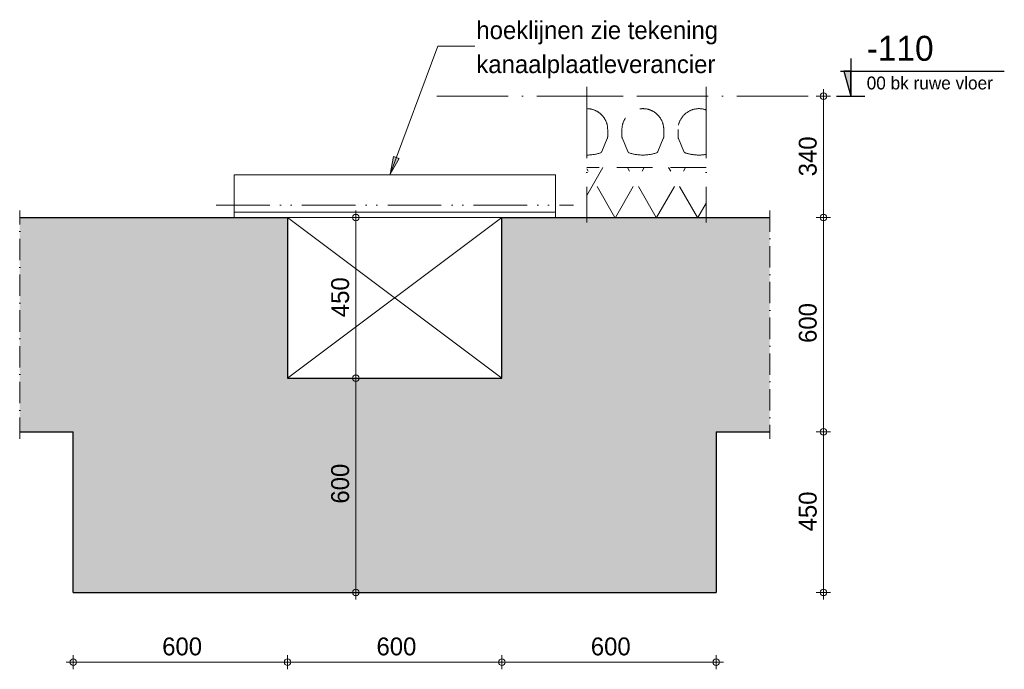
# Model space of a CAD drawing. Header units: millimetres. Extents: x 1146 to 62151, y -2394 to 40413.
# Tile 16 of 16: x 59395 to 62151, y -1715 to 104. Entities that reach past the tile are written whole.
import ezdxf

# ---------------------------------------------------------------- set-up
doc = ezdxf.new("R2010")
doc.units = ezdxf.units.MM
for name, pattern in [('00_PBT_AFBR', [100, 60, -20, 0, -20]), ('00_PBT_HART', [240, 150, -30, 0, -30, 0, -30]), ('00_PBT_HID2', [150, 100, -50]), ('00_PBT_STRA', [560, 200, -40, 0, -40, 200, -40, 0, -40])]:
    doc.linetypes.add(name, pattern=pattern)
for name, color, linetype, lineweight in [('A-____-____-DIMS', 211, 'Continuous', 13), ('A-____-____-DIMS-20', 211, 'Continuous', 13), ('A-DETL-____-OTLN', 90, 'Continuous', 13), ('A-DETL-GENF-OTLN', 92, 'Continuous', 18), ('A-FLOR-LEVL-OTLN', 51, 'Continuous', 13), ('G-____-____-TEXT', 231, 'Continuous', 13), ('S-BEAM-____-OTLN', 12, 'Continuous', 25)]:
    doc.layers.add(name, color=color, linetype=linetype, lineweight=lineweight)
doc.styles.add('PBT-Font_4', font='PBT-FONT.ttf', dxfattribs={"height": 36})
doc.styles.add('PBT-Font_5', font='PBT-FONT.ttf', dxfattribs={"height": 70})
doc.styles.add('PBT-Font_6', font='PBT-FONT.ttf', dxfattribs={"height": 50})
doc.dimstyles.new('PBT_DIM_2_50mm', dxfattribs={"dimscale": 304.8, "dimtxt": 50.137748, "dimasz": 0.059055, "dimexe": 0.065617, "dimexo": 0.0625, "dimgap": 0.013123, "dimtad": 1, "dimdec": 3, "dimrnd": 0.001, "dimdsep": 46, "dimtxsty": 'PBT-Font_6', "dimblk1": 'DOTBLANK', "dimblk2": 'DOTBLANK', "dimsah": 1, "dimcen": 0.09, "dimdle": 0.065617, "dimazin": 0, "dimtfac": 1, "dimtdec": 4, "dimtix": 1, "dimtmove": 0, "dimatfit": 3, "dimfxl": 0.065617, "dimfxlon": 1, "dimtvp": 1, "dimtolj": 1, "dimtzin": 0, "dimarcsym": 2})

# ---------------------------------------------------------------- blocks, each defined once
blk = doc.blocks.new('28_PBT_SF_stalen ligger_L-profiel_R24 - L120x120x15-1815933-Principe mangat')
at = {"layer": 'S-BEAM-____-OTLN', "lineweight": 18}
for p, q in [((8658.5, -330), (7758.5, -330)), ((7758.5, -330), (7758.5, -336.5)), ((8658.5, -336.5), (8658.5, -330)), ((7758.5, -414.9), (7758.5, -336.5)), ((8658.5, -336.5), (8658.5, -414.9)), ((7758.5, -422), (7758.5, -414.9)), ((7758.5, -435), (7758.5, -422)), ((8658.5, -435), (7758.5, -435)), ((7758.5, -435), (7758.5, -441.5)), ((8658.5, -435), (7758.5, -435)), ((8658.5, -414.9), (8658.5, -422)), ((8658.5, -422), (8658.5, -435)), ((8658.5, -441.5), (8658.5, -435)), ((7758.5, -450), (7758.5, -441.5)), ((7908.5, -450), (8508.5, -450)), ((8658.5, -441.5), (8658.5, -450))]:
    blk.add_line(p, q, dxfattribs=at)
at = {"layer": 'S-BEAM-____-OTLN', "linetype": '00_PBT_HART', "lineweight": 13}
blk.add_line((7708.5, -414.9), (8708.5, -414.9), dxfattribs=at)
blk = doc.blocks.new('00_PBT_DI_afbreeklijn - Afbreeklijn doorsteek 20-1694006-Principe mangat')
at = {"layer": 'A-DETL-GENF-OTLN', "linetype": '00_PBT_AFBR'}
blk.add_line((7158.5, -1070), (7158.5, -430), dxfattribs=at)
blk = doc.blocks.new('Level - maat onder de streep-962598-Principe mangat')
at = {"layer": 'A-FLOR-LEVL-OTLN'}
blk.add_hatch(color=256, dxfattribs=at).paths.add_polyline_path([(9485, -110), (9465.8, -40), (9485, -40)])
at = {"layer": 'A-FLOR-LEVL-OTLN', "lineweight": 25}
for p, q in [((9485, -5), (9485, -110)), ((9456.3, -40), (9915, -40)), ((9485, -40), (9465.8, -40)), ((9465.8, -40), (9485, -110)), ((9485, -110), (9485, -40)), ((9445, -110), (9525, -110))]:
    blk.add_line(p, q, dxfattribs=at)
blk = doc.blocks.new('DIMBLOCK124-Principe mangat')
at = {"layer": 'A-____-____-DIMS-20'}
for p, q in [((61645.1, -110), (61625.1, -110)), ((61645.1, -90), (61645.1, -450)), ((61645.1, -110), (61665.1, -110)), ((61645.1, -450), (61625.1, -450)), ((61645.1, -450), (61665.1, -450))]:
    blk.add_line(p, q, dxfattribs=at)
for centre in [(61645.1, -110), (61645.1, -450)]:
    blk.add_circle(centre, 9, dxfattribs=at)
at = {"layer": 'A-____-____-DIMS-20', "color": 0, "insert": (61576, -334.4), "char_height": 50, "width": 130.547, "attachment_point": 1, "rotation": 90, "line_spacing_factor": 1.135194, "style": 'PBT-Font_6'}
blk.add_mtext('340', dxfattribs=at)
blk = doc.blocks.new('_DotBlank')
at = {"color": 0, "linetype": 'ByBlock', "lineweight": -2}
blk.add_line((-0.5, 0), (-1, 0), dxfattribs=at)
blk.add_circle((0, 0), 0.5, dxfattribs=at)
blk = doc.blocks.new('DIMBLOCK125-Principe mangat')
at = {"layer": 'A-____-____-DIMS-20'}
for p, q in [((61645.1, -450), (61625.1, -450)), ((61645.1, -450), (61645.1, -1050)), ((61645.1, -450), (61665.1, -450)), ((61645.1, -1050), (61625.1, -1050)), ((61645.1, -1050), (61665.1, -1050))]:
    blk.add_line(p, q, dxfattribs=at)
for centre in [(61645.1, -450), (61645.1, -1050)]:
    blk.add_circle(centre, 9, dxfattribs=at)
at = {"layer": 'A-____-____-DIMS-20', "color": 0, "insert": (61576, -801.1), "char_height": 50, "width": 122.601, "attachment_point": 1, "rotation": 90, "line_spacing_factor": 1.135194, "style": 'PBT-Font_6'}
blk.add_mtext('600', dxfattribs=at)
blk = doc.blocks.new('DIMBLOCK126-Principe mangat')
at = {"layer": 'A-____-____-DIMS-20'}
for p, q in [((61645.1, -1050), (61625.1, -1050)), ((61645.1, -1050), (61645.1, -1520)), ((61645.1, -1050), (61665.1, -1050)), ((61645.1, -1500), (61625.1, -1500)), ((61645.1, -1500), (61665.1, -1500))]:
    blk.add_line(p, q, dxfattribs=at)
for centre in [(61645.1, -1050), (61645.1, -1500)]:
    blk.add_circle(centre, 9, dxfattribs=at)
at = {"layer": 'A-____-____-DIMS-20', "color": 0, "insert": (61576, -1328.9), "char_height": 50, "width": 129.412, "attachment_point": 1, "rotation": 90, "line_spacing_factor": 1.135194, "style": 'PBT-Font_6'}
blk.add_mtext('450', dxfattribs=at)
blk = doc.blocks.new('DIMBLOCK127-Principe mangat')
at = {"layer": 'A-____-____-DIMS-20'}
for p, q in [((59544.9, -1695.3), (59544.9, -1675.3)), ((60144.9, -1695.3), (60144.9, -1675.3)), ((59524.9, -1695.3), (60144.9, -1695.3)), ((59544.9, -1695.3), (59544.9, -1715.3)), ((60144.9, -1695.3), (60144.9, -1715.3))]:
    blk.add_line(p, q, dxfattribs=at)
for centre in [(59544.9, -1695.3), (60144.9, -1695.3)]:
    blk.add_circle(centre, 9, dxfattribs=at)
at = {"layer": 'A-____-____-DIMS-20', "color": 0, "insert": (59793.8, -1626.2), "char_height": 50, "width": 122.601, "attachment_point": 1, "line_spacing_factor": 1.135194, "style": 'PBT-Font_6'}
blk.add_mtext('600', dxfattribs=at)
blk = doc.blocks.new('DIMBLOCK128-Principe mangat')
at = {"layer": 'A-____-____-DIMS-20'}
for p, q in [((60144.9, -1695.3), (60144.9, -1675.3)), ((60744.9, -1695.3), (60744.9, -1675.3)), ((60144.9, -1695.3), (60744.9, -1695.3)), ((60144.9, -1695.3), (60144.9, -1715.3)), ((60744.9, -1695.3), (60744.9, -1715.3))]:
    blk.add_line(p, q, dxfattribs=at)
for centre in [(60144.9, -1695.3), (60744.9, -1695.3)]:
    blk.add_circle(centre, 9, dxfattribs=at)
at = {"layer": 'A-____-____-DIMS-20', "color": 0, "insert": (60393.8, -1626.2), "char_height": 50, "width": 122.601, "attachment_point": 1, "line_spacing_factor": 1.135194, "style": 'PBT-Font_6'}
blk.add_mtext('600', dxfattribs=at)
blk = doc.blocks.new('DIMBLOCK129-Principe mangat')
at = {"layer": 'A-____-____-DIMS-20'}
for p, q in [((60744.9, -1695.3), (60744.9, -1675.3)), ((61344.9, -1695.3), (61344.9, -1675.3)), ((60744.9, -1695.3), (61364.9, -1695.3)), ((60744.9, -1695.3), (60744.9, -1715.3)), ((61344.9, -1695.3), (61344.9, -1715.3))]:
    blk.add_line(p, q, dxfattribs=at)
for centre in [(60744.9, -1695.3), (61344.9, -1695.3)]:
    blk.add_circle(centre, 9, dxfattribs=at)
at = {"layer": 'A-____-____-DIMS-20', "color": 0, "insert": (60993.8, -1626.2), "char_height": 50, "width": 122.601, "attachment_point": 1, "line_spacing_factor": 1.135194, "style": 'PBT-Font_6'}
blk.add_mtext('600', dxfattribs=at)
blk = doc.blocks.new('DIMBLOCK130-Principe mangat')
at = {"layer": 'A-____-____-DIMS-20'}
for p, q in [((60336, -430), (60336, -900)), ((60336, -450), (60316, -450)), ((60336, -450), (60356, -450)), ((60336, -900), (60316, -900)), ((60336, -900), (60356, -900))]:
    blk.add_line(p, q, dxfattribs=at)
for centre in [(60336, -450), (60336, -900)]:
    blk.add_circle(centre, 9, dxfattribs=at)
at = {"layer": 'A-____-____-DIMS-20', "color": 0, "insert": (60266.9, -728.9), "char_height": 50, "width": 129.412, "attachment_point": 1, "rotation": 90, "line_spacing_factor": 1.135194, "style": 'PBT-Font_6'}
blk.add_mtext('450', dxfattribs=at)
blk = doc.blocks.new('DIMBLOCK131-Principe mangat')
at = {"layer": 'A-____-____-DIMS-20'}
for p, q in [((60336, -900), (60316, -900)), ((60336, -900), (60336, -1520)), ((60336, -900), (60356, -900)), ((60336, -1500), (60316, -1500)), ((60336, -1500), (60356, -1500))]:
    blk.add_line(p, q, dxfattribs=at)
for centre in [(60336, -900), (60336, -1500)]:
    blk.add_circle(centre, 9, dxfattribs=at)
at = {"layer": 'A-____-____-DIMS-20', "color": 0, "insert": (60266.9, -1251.1), "char_height": 50, "width": 122.601, "attachment_point": 1, "rotation": 90, "line_spacing_factor": 1.135194, "style": 'PBT-Font_6'}
blk.add_mtext('600', dxfattribs=at)

msp = doc.modelspace()

# ---------------------------------------------------------------- hatches: boundary and pattern name
at = {"layer": 'G-____-____-TEXT', "lineweight": 18}
msp.add_hatch(color=7, dxfattribs=at).paths.add_polyline_path([(60431.9954, -328.5157), (60457.6928, -284.7279), (60441.1668, -278.5796)])
at = {"layer": 'S-BEAM-____-OTLN'}
for points in [[(60144.8556, -1050), (60144.8556, -450), (59394.8556, -450), (59394.8556, -1050), (59544.8556, -1050)], [(61494.8556, -1050), (61494.8556, -450), (60744.8556, -450), (60744.8556, -1050), (61344.8556, -1050)], [(59544.8556, -1500), (61344.8556, -1500), (61344.8556, -1050), (60744.8556, -1050), (60744.8556, -900), (60144.8556, -900), (60144.8556, -1050), (59544.8556, -1050)]]:
    msp.add_hatch(color=10, dxfattribs=at).paths.add_polyline_path(points)

# ---------------------------------------------------------------- linework, layer by layer
at = {"layer": 'A-DETL-____-OTLN', "linetype": '00_PBT_STRA'}
for p, q in [((60982.4524, -83.5), (60982.4524, -463.5)), ((61316.8358, -83.5), (61316.8358, -463.5))]:
    msp.add_line(p, q, dxfattribs=at)
at = {"layer": 'A-DETL-____-OTLN', "linetype": '00_PBT_HID2', "lineweight": 18}
for p, q in [((60982.4524, -110), (61316.8358, -110)), ((61040.9524, -223.1263), (61040.9524, -203.5)), ((61080.9524, -203.5), (61080.9524, -223.1263)), ((61197.9524, -223.1263), (61197.9524, -203.5)), ((61237.9524, -203.5), (61237.9524, -223.1263)), ((61024.6776, -264.9127), (61039.783, -228.9328)), ((61082.1219, -228.9328), (61097.2273, -264.9127)), ((61181.6776, -264.9127), (61196.783, -228.9328)), ((61239.1219, -228.9328), (61254.2273, -264.9127)), ((61316.8358, -310), (60982.4524, -310)), ((60982.4524, -388.5314), (61027.7926, -310)), ((61061.4114, -450), (60982.4524, -313.2391)), ((61062.4336, -450), (61143.2626, -310)), ((61176.8815, -450), (61096.0524, -310)), ((61177.9036, -450), (61258.7327, -310)), ((61292.3515, -450), (61211.5225, -310)), ((61293.3737, -450), (61316.8358, -409.3624)), ((60946.9635, -450), (61316.8358, -450))]:
    msp.add_line(p, q, dxfattribs=at)
at = {"layer": 'A-DETL-____-OTLN'}
for p, q in [((60144.8556, -450), (60744.8556, -900)), ((60744.8556, -450), (60144.8556, -900))]:
    msp.add_line(p, q, dxfattribs=at)
at = {"layer": 'A-DETL-____-OTLN', "linetype": '00_PBT_HID2', "lineweight": 18}
for centre, radius, start, end in [((60982.4524, -203.5), 58.5, 0, 90), ((61139.4524, -203.5), 58.5, 0, 180), ((61296.4524, -203.5), 58.5, 69.608438, 180), ((61025.9524, -223.1263), 15, 337.2258972, 0), ((61095.9524, -223.1263), 15, 180, 202.7741028), ((61182.9524, -223.1263), 15, 337.2258972, 0), ((61252.9524, -223.1263), 15, 180, 202.7741028), ((60982.4524, -154.7372), 120.2628, 270, 288.4104442), ((61018.2233, -262.203), 7, 288.4104442, 337.2258972), ((61103.6816, -262.203), 7, 202.7741028, 251.5895558), ((61139.4524, -154.7372), 120.2628, 251.5895558, 288.4104442), ((61175.2233, -262.203), 7, 288.4104442, 337.2258972), ((61260.6816, -262.203), 7, 202.7741028, 251.5895558), ((61296.4524, -154.7372), 120.2628, 251.5895558, 279.7581948)]:
    msp.add_arc(centre, radius, start, end, dxfattribs=at)
at = {"layer": 'A-FLOR-LEVL-OTLN', "linetype": '00_PBT_STRA', "lineweight": 18}
msp.add_line((60562.3436, -110), (61721.381, -110), dxfattribs=at)
at = {"layer": 'G-____-____-TEXT', "color": 250, "lineweight": 18}
for p, q in [((60431.9954, -328.5157), (60565.3694, 29.9804)), ((60565.3694, 29.9804), (60669.4323, 29.9804)), ((60441.1668, -278.5796), (60431.9954, -328.5157)), ((60431.9954, -328.5157), (60457.6928, -284.7279)), ((60457.6928, -284.7279), (60441.1668, -278.5796))]:
    msp.add_line(p, q, dxfattribs=at)
at = {"layer": 'S-BEAM-____-OTLN'}
for p, q in [((59394.8556, -450), (60144.8556, -450)), ((60144.8556, -450), (60144.8556, -900)), ((60744.8556, -900), (60744.8556, -450)), ((60744.8556, -450), (61494.8556, -450)), ((60144.8556, -900), (60744.8556, -900)), ((59394.8556, -1050), (59544.8556, -1050)), ((59544.8556, -1500), (59544.8556, -1050)), ((61344.8556, -1050), (61494.8556, -1050)), ((61344.8556, -1050), (61344.8556, -1500)), ((59544.8556, -1500), (61344.8556, -1500))]:
    msp.add_line(p, q, dxfattribs=at)

# ---------------------------------------------------------------- block references
at = {"layer": 'A-DETL-GENF-OTLN'}
msp.add_blockref('00_PBT_DI_afbreeklijn - Afbreeklijn doorsteek 20-1694006-Principe mangat', (52236.3556, 0), dxfattribs=at)
at = {"layer": 'A-DETL-GENF-OTLN', "rotation": 180}
msp.add_blockref('00_PBT_DI_afbreeklijn - Afbreeklijn doorsteek 20-1694006-Principe mangat', (68653.3556, -1500), dxfattribs=at)
at = {"layer": 'A-FLOR-LEVL-OTLN', "lineweight": 25}
msp.add_blockref('Level - maat onder de streep-962598-Principe mangat', (52236.3556, 0), dxfattribs=at)
at = {"layer": 'S-BEAM-____-OTLN', "lineweight": 18}
msp.add_blockref('28_PBT_SF_stalen ligger_L-profiel_R24 - L120x120x15-1815933-Principe mangat', (52236.3556, 0), dxfattribs=at)

# ---------------------------------------------------------------- texts
at = {"layer": 'A-FLOR-LEVL-OTLN', "attachment_point": 1}
for s, insert, char_height, width, style in [('-110', (61766.1504, 58.9751), 70, 202.02525, 'PBT-Font_5'), ('00 bk ruwe vloer', (61766.1504, -55.1378), 36, 479.409125, 'PBT-Font_4')]:
    msp.add_mtext(s, dxfattribs=dict(at, insert=insert, char_height=char_height, width=width, style=style))
at = {"layer": 'G-____-____-TEXT', "color": 7, "lineweight": 18, "char_height": 50, "attachment_point": 1, "style": 'PBT-Font_6'}
for s, insert, width in [('hoeklijnen zie tekening ', (60673.4323, 99.8741), 891.4765), ('kanaalplaatleverancier', (60673.4323, 4.6241), 843.37525)]:
    msp.add_mtext(s, dxfattribs=dict(at, insert=insert, width=width))

# ---------------------------------------------------------------- dimensions: what is measured, and where the dimension line sits
at = {"layer": 'A-____-____-DIMS'}
for base, p1, p2, override, picture, middle in [((61645.1161, -450), (61665.1161, -110), (61665.1161, -450), {"dimpost": '<>', "dimfxl": 340}, 'DIMBLOCK124-Principe mangat', (61616.1161, -280)), ((60336.0227, -900), (60356.0227, -450), (60356.0227, -900), {"dimpost": '<>', "dimfxl": 450}, 'DIMBLOCK130-Principe mangat', (60307.0227, -675)), ((61645.1161, -1050), (61665.1161, -450), (61665.1161, -1050), {"dimpost": '<>', "dimfxl": 600}, 'DIMBLOCK125-Principe mangat', (61616.1161, -750)), ((60336.0227, -1500), (60356.0227, -900), (60356.0227, -1500), {"dimpost": '<>', "dimfxl": 600}, 'DIMBLOCK131-Principe mangat', (60307.0227, -1200)), ((61645.1161, -1500), (61665.1161, -1050), (61625.1161, -1500), {"dimpost": '<>', "dimfxl": 451.77428}, 'DIMBLOCK126-Principe mangat', (61616.1161, -1275))]:
    dim = msp.add_linear_dim(base=base, p1=p1, p2=p2, angle=90, dimstyle='PBT_DIM_2_50mm', override=override, dxfattribs=at)
    dim.commit()
    dim.dimension.update_dxf_attribs({"geometry": picture, "text_midpoint": middle})
for base, p1, p2, picture, middle in [((60144.8556, -1695.2935), (59544.8556, -1675.2935), (60144.8556, -1675.2935), 'DIMBLOCK127-Principe mangat', (59844.8556, -1666.2935)), ((60744.8556, -1695.2935), (60144.8556, -1675.2935), (60744.8556, -1675.2935), 'DIMBLOCK128-Principe mangat', (60444.8556, -1666.2935)), ((61344.8556, -1695.2935), (60744.8556, -1675.2935), (61344.8556, -1675.2935), 'DIMBLOCK129-Principe mangat', (61044.8556, -1666.2935))]:
    dim = msp.add_linear_dim(base=base, p1=p1, p2=p2, dimstyle='PBT_DIM_2_50mm', override={"dimpost": '<>', "dimfxl": 600}, dxfattribs=at)
    dim.commit()
    dim.dimension.update_dxf_attribs({"geometry": picture, "text_midpoint": middle})

doc.saveas('drawing.dxf')
